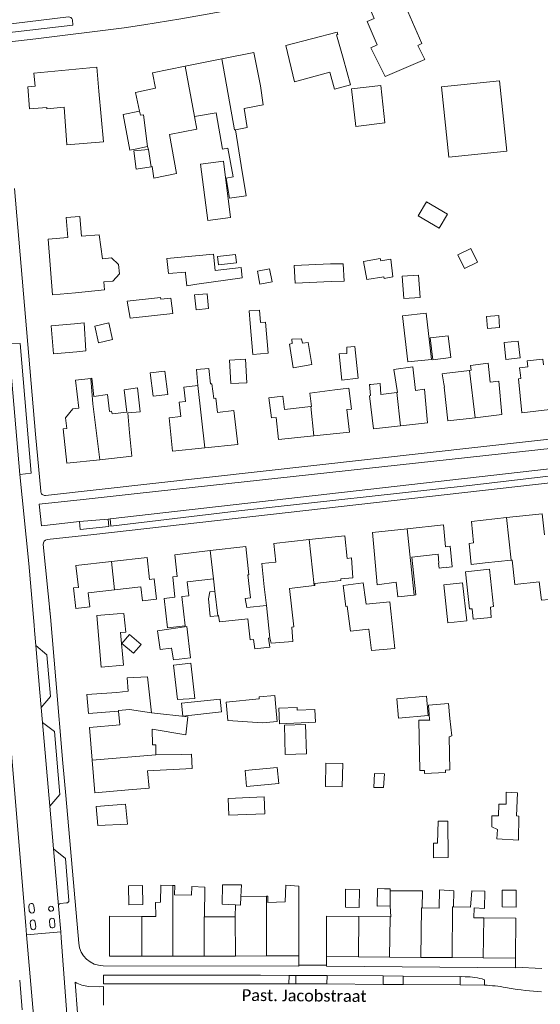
# Model space of a CAD drawing. Extents: x 177628 to 188968, y 384226 to 390673.
# Tile 81 of 256: x 182715 to 182826, y 385806 to 386016. Entities that reach past the tile are written whole.
import ezdxf

# ---------------------------------------------------------------- set-up
doc = ezdxf.new("R2010")
doc.units = 0
for name, color, linetype, lineweight in [('B01_F', 14, 'Continuous', 9), ('B01_T', 14, 'Continuous', 9), ('B02_F', 14, 'Continuous', 9), ('B02_T', 14, 'Continuous', 9), ('B07_D', 14, 'Continuous', 9), ('B11_F', 14, 'Continuous', 9), ('B11_S', 14, 'Continuous', 9), ('B14_F', 14, 'Continuous', 9), ('T01_T', 253, 'Continuous', 9), ('V00_F', 8, 'Continuous', 9), ('V00_T', 8, 'Continuous', 9), ('Z06', 7, 'Continuous', 9)]:
    doc.layers.add(name, color=color, linetype=linetype, lineweight=lineweight)
doc.styles.add('Legend', font='calibri.ttf')

msp = doc.modelspace()

# ---------------------------------------------------------------- linework, layer by layer
at = {"layer": 'B01_F', "linetype": 'Continuous'}
for points in [[(182793.137, 386003.994), (182790.078, 386010.103), (182791.411, 386010.771)], [(182784.142, 386007.945), (182785.717, 386002.231)], [(182731.965, 386000.874), (182732.974, 385990.037)], [(182767.091, 385997.902), (182766.463, 386001.965)], [(182733.128, 385958.38), (182726.93, 385957.753)], [(182790.839, 385901.814), (182791.404, 385895.328)], [(182786.256, 385896.857), (182785.911, 385901.133), (182785.019, 385900.992)], [(182742.681, 385851.868), (182738.298, 385851.514)], [(182774.661, 385830.926), (182774.673, 385824.312)]]:
    msp.add_lwpolyline(points, dxfattribs=at)
at = {"layer": 'B01_T', "linetype": 'Continuous'}
for points in [[(182788.147, 386022.552), (182790.774, 386016.41), (182789.275, 386015.77), (182791.411, 386010.771)], [(182781.317, 386004.903), (182773.791, 386002.869), (182771.926, 386010.607), (182782.852, 386013.469), (182782.989, 386012.971), (182782.772, 386012.914), (182784.142, 386007.945)], [(182766.463, 386001.965), (182765.067, 386009.148), (182758.205, 386007.77)], [(182758.205, 386007.77), (182750.4, 386006.204)], [(182731.965, 386000.874), (182731.49, 386005.977), (182718.063, 386004.726), (182718.322, 386001.947), (182716.806, 386001.806), (182717.152, 385997.076), (182720.81, 385997.377)], [(182750.4, 386006.204), (182743.408, 386004.8), (182744.05, 386001.524)], [(182744.05, 386001.524), (182739.799, 386000.582), (182740.659, 385996.55)], [(182762.976, 385997.158), (182763.676, 385993.082), (182761.126, 385992.617)], [(182726.93, 385957.753), (182722.043, 385957.361), (182721.087, 385969.254), (182725.339, 385969.595)], [(182822.032, 385940.162), (182821.838, 385941.695), (182823.628, 385941.932)], [(182732.127, 385922.081), (182725.107, 385921.318), (182724.299, 385928.659), (182725.11, 385928.75), (182724.8, 385931.01), (182726.39, 385932.95), (182727.69, 385933.09), (182726.97, 385939.07), (182730.221, 385939.462)], [(182730.221, 385939.462), (182730.472, 385939.492)], [(182805.667, 385938.315), (182805.31, 385940.468), (182805.717, 385940.516)], [(182822.126, 385939.419), (182821.657, 385939.376), (182822.362, 385932.099), (182828.296, 385932.839)], [(182738.474, 385927.852), (182738.121, 385932.076), (182740.763, 385932.307), (182740.241, 385937.456)], [(182754.614, 385924.611), (182747.713, 385923.915), (182746.957, 385931.054), (182749.468, 385931.349), (182749.122, 385934.387), (182750.494, 385934.55), (182750.142, 385937.611)], [(182755.78, 385938.293), (182756.13, 385938.335), (182756.499, 385935.176), (182756.956, 385935.231), (182757.311, 385932.197), (182760.776, 385932.62), (182761.669, 385925.322), (182754.614, 385924.611)], [(182782.398, 385937.019), (182785.403, 385937.37), (182785.956, 385932.917), (182784.924, 385932.793), (182785.506, 385927.997), (182777.892, 385927.215)], [(182789.948, 385936.588), (182789.823, 385938.167), (182790.072, 385938.186)], [(182796.442, 385929.308), (182802.19, 385929.941), (182801.541, 385937.131), (182799.631, 385936.907)], [(182805.786, 385937.597), (182805.713, 385937.589), (182806.503, 385930.364), (182812.384, 385931.068)], [(182812.384, 385931.068), (182818.089, 385931.751), (182817.448, 385938.856), (182815.544, 385938.647)], [(182777.892, 385927.215), (182770.351, 385926.441), (182769.87, 385931.127), (182768.855, 385931.023), (182768.293, 385935.344), (182771.284, 385935.685), (182771.632, 385932.816), (182777.254, 385933.435)], [(182790.012, 385935.778), (182789.812, 385935.755), (182790.635, 385928.669), (182796.442, 385929.308)], [(182792.218, 385936.037), (182795.657, 385936.44)], [(182795.657, 385936.44), (182795.781, 385936.455)], [(182777.254, 385933.435), (182777.411, 385933.452)], [(182738.474, 385927.852), (182739.02, 385922.83), (182732.127, 385922.081)], [(182819.067, 385909.708), (182811.596, 385908.908), (182812.041, 385904.293), (182811.06, 385904.187), (182811.532, 385899.715), (182814.474, 385900.03)], [(182827.209, 385906.004), (182826.671, 385910.522), (182819.067, 385909.708)], [(182798.83, 385901.225), (182804.439, 385901.868), (182804.635, 385899.949), (182804.563, 385899.941), (182804.667, 385898.912), (182806.187, 385899.085), (182806.191, 385899.045), (182807.485, 385899.193), (182807.037, 385903.603), (182806.045, 385903.49), (182805.574, 385908.173), (182797.858, 385907.324)], [(182776.915, 385904.998), (182784.503, 385905.811), (182785.019, 385900.992)], [(182797.858, 385907.324), (182790.43, 385906.506), (182790.839, 385901.814)], [(182755.768, 385902.672), (182763.357, 385903.559), (182764.027, 385897.489), (182763.779, 385897.461), (182764.366, 385892.57), (182763.223, 385892.446)], [(182767.291, 385894.926), (182766.76, 385899.898), (182769.753, 385900.219), (182769.328, 385904.186), (182776.915, 385904.998)], [(182734.653, 385900.321), (182742.257, 385901.163), (182742.766, 385896.483), (182743.761, 385896.593), (182744.245, 385892.253), (182741.291, 385891.926), (182740.957, 385894.898), (182735.324, 385894.267)], [(182748.216, 385892.694), (182747.726, 385897.04), (182748.72, 385897.15), (182748.198, 385901.787), (182755.768, 385902.672)], [(182734.653, 385900.321), (182727.055, 385899.479), (182727.575, 385894.785), (182726.564, 385894.674), (182727.048, 385890.301), (182730.007, 385890.654), (182729.675, 385893.634), (182735.324, 385894.267)], [(182756.47, 385896.636), (182750.824, 385895.996), (182751.16, 385893.023), (182749.693, 385892.859)], [(182756.772, 385893.958), (182756.47, 385896.636)], [(182767.751, 385890.952), (182763.548, 385890.501)], [(182763.814, 385888.103), (182764.316, 385883.567)], [(182764.316, 385883.567), (182764.984, 385883.638)], [(182768.218, 385883.979), (182768.504, 385884.009)], [(182735.773, 385872.347), (182729.416, 385871.877), (182729.722, 385867.855), (182736.154, 385868.345)], [(182730.541, 385857.884), (182729.967, 385864.834), (182736.445, 385865.397)], [(182738.298, 385851.514), (182731.116, 385850.912), (182730.541, 385857.884)], [(182738.069, 385844.163), (182737.673, 385848.48), (182731.406, 385847.944), (182731.735, 385843.9), (182738.069, 385844.163)], [(182741.126, 385816.008), (182734.256, 385816.007), (182734.254, 385824.508), (182741.125, 385824.475)], [(182741.125, 385824.475), (182744.133, 385824.46)], [(182754.54, 385824.41), (182761.091, 385824.378)], [(182774.673, 385824.312), (182774.688, 385816.014)], [(182787.509, 385824.48), (182780.621, 385824.56), (182780.632, 385815.922)], [(182787.509, 385824.48), (182794.179, 385824.402)], [(182794.179, 385824.402), (182794.353, 385824.4)], [(182814.188, 385824.168), (182812.068, 385824.193)], [(182814.188, 385824.168), (182821.051, 385824.088), (182821, 385815.528)], [(182747.796, 385816.009), (182741.126, 385816.008)], [(182754.467, 385816.01), (182747.796, 385816.009)], [(182761.137, 385816.012), (182754.467, 385816.01)], [(182767.808, 385816.013), (182761.137, 385816.012)], [(182774.688, 385816.014), (182767.808, 385816.013)], [(182780.632, 385815.922), (182787.425, 385815.856)], [(182787.425, 385815.856), (182794.095, 385815.791)], [(182794.095, 385815.791), (182800.764, 385815.726)], [(182800.764, 385815.726), (182807.434, 385815.66)], [(182807.434, 385815.66), (182814.104, 385815.595)], [(182821, 385815.528), (182814.104, 385815.595)]]:
    msp.add_lwpolyline(points, dxfattribs=at)
at = {"layer": 'B02_F', "linetype": 'Continuous'}
for points in [[(182785.918, 386001.388), (182792.195, 386002.102)], [(182726.714, 385951.146), (182728.781, 385951.376)], [(182729.19, 385945.352), (182727.237, 385945.141)], [(182803.017, 385943.518), (182797.973, 385942.98)], [(182742.937, 385940.669), (182743.544, 385935.635), (182746.692, 385936.012), (182746.085, 385941.046)], [(182763.556, 385938.549), (182760.165, 385938.358)], [(182811.166, 385890.195), (182810.283, 385898.135), (182815.442, 385898.701)], [(182784.167, 385895.202), (182788.464, 385895.746), (182788.921, 385892.231)], [(182810.558, 385887.684), (182809.698, 385895.79), (182805.643, 385895.359)], [(182788.921, 385892.231), (182789.051, 385891.229)]]:
    msp.add_lwpolyline(points, dxfattribs=at)
at = {"layer": 'B02_T', "linetype": 'Continuous'}
msp.add_lwpolyline([(182727.237, 385945.141), (182722.256, 385944.707), (182721.733, 385950.713), (182726.714, 385951.146)], dxfattribs=at)
at = {"layer": 'B07_D', "linetype": 'Continuous'}
for points in [[(182758.205, 386007.77), (182760.975, 385992.59), (182761.126, 385992.617)], [(182750.4, 386006.204), (182752.406, 385995.443)], [(182740.84, 385995.699), (182740.659, 385996.55)], [(182741.49, 385995.78), (182740.84, 385995.699)], [(182742.375, 385989.043), (182741.49, 385995.78)], [(182743.142, 385984.706), (182742.537, 385988.385)], [(182812.384, 385931.068), (182811.176, 385941.161)], [(182730.221, 385939.462), (182730.667, 385934.026), (182732.127, 385922.081)], [(182753.093, 385937.95), (182754.614, 385924.611)], [(182796.442, 385929.308), (182795.657, 385936.44)], [(182777.892, 385927.215), (182777.254, 385933.435)], [(182819.067, 385909.708), (182820.037, 385900.621)], [(182797.858, 385907.324), (182799.352, 385893.155)], [(182777.967, 385895.18), (182776.915, 385904.998)], [(182755.768, 385902.672), (182756.47, 385896.636)], [(182734.653, 385900.321), (182735.324, 385894.267)], [(182757.356, 385888.752), (182756.772, 385893.958)], [(182767.751, 385890.952), (182768.504, 385884.009)], [(182736.154, 385868.345), (182736.141, 385868.477), (182738.522, 385868.72), (182743.184, 385868.005)], [(182730.541, 385857.884), (182744.118, 385859.005)], [(182747.796, 385816.009), (182747.794, 385831.067)], [(182794.204, 385829.959), (182794.209, 385826.719)], [(182761.174, 385826.941), (182762.237, 385826.887), (182762.328, 385828.673)], [(182767.808, 385816.013), (182767.805, 385828.792)], [(182800.764, 385815.726), (182800.868, 385826.319), (182801.032, 385826.316)], [(182807.434, 385815.66), (182807.54, 385826.513), (182807.75, 385826.511)], [(182741.126, 385816.008), (182741.125, 385824.475)], [(182754.467, 385816.01), (182754.465, 385824.41), (182754.54, 385824.41)], [(182761.137, 385816.012), (182761.091, 385824.378)], [(182787.425, 385815.856), (182787.509, 385824.48)], [(182794.095, 385815.791), (182794.179, 385824.402)], [(182814.188, 385824.168), (182814.104, 385815.595)]]:
    msp.add_lwpolyline(points, dxfattribs=at)
at = {"layer": 'B11_F', "linetype": 'Continuous'}
for points in [[(182752.406, 385995.443), (182752.882, 385992.731), (182747.051, 385991.562), (182748.558, 385983.225), (182743.709, 385982.245), (182743.32, 385984.736), (182743.142, 385984.706)], [(182742.537, 385988.385), (182742.375, 385989.043)], [(182725.339, 385969.595), (182724.952, 385973.864), (182727.859, 385974.065), (182728.233, 385969.842)], [(182728.233, 385969.842), (182732, 385970.171), (182732.729, 385965.044), (182734.655, 385965.236), (182736.134, 385963.838), (182736.34, 385961.788), (182734.962, 385960.275), (182732.994, 385960.103), (182733.128, 385958.38)], [(182823.628, 385941.932), (182823.498, 385943.213), (182826.837, 385943.545), (182826.962, 385942.373)], [(182735.773, 385872.347), (182738.192, 385872.59), (182737.991, 385875.446), (182742.347, 385875.711), (182743.184, 385868.005)], [(182736.445, 385865.397), (182736.154, 385868.345)], [(182743.184, 385868.005), (182750.936, 385867.134), (182750.542, 385863.28), (182743.338, 385864.508)], [(182743.338, 385864.508), (182743.404, 385861.144), (182743.747, 385861.151)], [(182743.747, 385861.151), (182744.113, 385861.168), (182744.118, 385859.005)], [(182749.585, 385859.113), (182751.767, 385859.116), (182751.926, 385856.122), (182742.32, 385855.586), (182742.681, 385851.868)], [(182744.118, 385859.005), (182744.118, 385858.974), (182749.585, 385859.113)], [(182794.204, 385829.959), (182794.492, 385829.959)], [(182801.032, 385826.316), (182801.147, 385829.97), (182794.492, 385829.959)], [(182762.328, 385828.673), (182767.805, 385828.792)], [(182761.091, 385824.378), (182761.174, 385826.941)], [(182794.209, 385826.719), (182794.353, 385824.4)]]:
    msp.add_lwpolyline(points, dxfattribs=at)
at = {"layer": 'B11_S', "linetype": 'Continuous'}
for points in [[(182797.494, 386018.993), (182800.958, 386011.035), (182800.133, 386010.627), (182801.585, 386007.604), (182793.137, 386003.994)], [(182781.317, 386004.903), (182782.294, 386001.287), (182785.717, 386002.231)], [(182732.974, 385990.037), (182725.13, 385989.417), (182724.551, 385997.453), (182720.824, 385997.083), (182720.81, 385997.377)], [(182762.362, 385984.99), (182763.411, 385978.517), (182759.871, 385978.004), (182759.137, 385982.228), (182760.648, 385982.548), (182759.547, 385988.67), (182758.399, 385988.459), (182756.988, 385996.202), (182752.406, 385995.443)], [(182762.976, 385997.158), (182767.091, 385997.902)], [(182761.126, 385992.617), (182762.362, 385984.99)], [(182752.795, 385941.392), (182755.454, 385941.563), (182755.78, 385938.293)], [(182752.795, 385941.392), (182753.093, 385937.95)], [(182799.631, 385936.907), (182799.047, 385941.913), (182794.994, 385941.367), (182795.781, 385936.455)], [(182805.717, 385940.516), (182811.176, 385941.161)], [(182811.176, 385941.161), (182811.535, 385941.203), (182811.369, 385942.201), (182815.159, 385942.691), (182815.544, 385938.647)], [(182730.472, 385939.492), (182730.889, 385935.612), (182733.806, 385936.002), (182734.197, 385932.37), (182734.626, 385932.466), (182734.762, 385931.89), (182737.935, 385932.237), (182737.379, 385937.037), (182740.241, 385937.456)], [(182822.032, 385940.162), (182822.126, 385939.419)], [(182753.093, 385937.95), (182750.142, 385937.611)], [(182782.398, 385937.019), (182777.039, 385936.332), (182777.411, 385933.452)], [(182790.072, 385938.186), (182792.055, 385938.34), (182792.218, 385936.037)], [(182805.786, 385937.597), (182805.667, 385938.315)], [(182790.012, 385935.778), (182789.948, 385936.588)], [(182799.352, 385893.155), (182799.696, 385893.191), (182798.83, 385901.225)], [(182814.474, 385900.03), (182820.037, 385900.621)], [(182820.037, 385900.621), (182820.267, 385900.645), (182820.845, 385895.422), (182826.041, 385895.972), (182826.514, 385892.042), (182828.21, 385892.183), (182828.714, 385887.166), (182831.851, 385887.634), (182831.41, 385892.533), (182831.703, 385892.566)], [(182767.291, 385894.926), (182767.751, 385890.952)], [(182768.504, 385884.009), (182768.757, 385882.863), (182773.379, 385883.264), (182773.162, 385886.273), (182773.653, 385886.352), (182772.686, 385894.584), (182777.967, 385895.18)], [(182777.967, 385895.18), (182778.111, 385895.196), (182778.127, 385895.608), (182783.693, 385896.254), (182783.656, 385896.61), (182786.256, 385896.857)], [(182791.404, 385895.328), (182795.504, 385895.883), (182795.858, 385892.784), (182799.352, 385893.155)], [(182749.693, 385892.859), (182750.397, 385886.557), (182746.611, 385886.134), (182745.907, 385892.436), (182748.216, 385892.694)], [(182763.548, 385890.501), (182763.223, 385892.446)], [(182757.356, 385888.752), (182757.549, 385888.774), (182757.758, 385887.432), (182763.814, 385888.103)], [(182764.984, 385883.638), (182765.273, 385881.635), (182768.514, 385881.999), (182768.218, 385883.979)], [(182744.133, 385824.46), (182744.092, 385827.461), (182745.101, 385827.488), (182745.162, 385831.172), (182747.794, 385831.067)], [(182747.794, 385831.067), (182748.159, 385831.052), (182748.103, 385829.056), (182751.763, 385828.993), (182751.823, 385830.858), (182754.622, 385830.744), (182754.54, 385824.41)], [(182767.805, 385828.792), (182768.073, 385828.798), (182768.071, 385827.468), (182771.764, 385827.566), (182771.933, 385831.119), (182774.661, 385830.926)], [(182807.75, 385826.511), (182807.826, 385829.96), (182804.772, 385830.156), (182804.701, 385826.259), (182801.032, 385826.316)], [(182812.068, 385824.193), (182812.162, 385826.289), (182814.367, 385826.147), (182814.407, 385829.867), (182811.633, 385829.958), (182811.356, 385826.478), (182807.75, 385826.511)]]:
    msp.add_lwpolyline(points, dxfattribs=at)
at = {"layer": 'B14_F', "linetype": 'Continuous'}
for points in [[(182817.588, 386003.076), (182805.186, 386001.804), (182806.716, 385986.75), (182819.118, 385988.022), (182817.588, 386003.076)], [(182785.918, 386001.388), (182786.838, 385993.303), (182793.06, 385994.055), (182792.195, 386002.102)], [(182739.745, 385988.481), (182738.555, 385988.249), (182737.147, 385995.884), (182740.659, 385996.55)], [(182743.142, 385984.706), (182739.954, 385984.177), (182739.417, 385988.087), (182742.537, 385988.385)], [(182742.375, 385989.043), (182739.745, 385988.481)], [(182758.554, 385985.876), (182753.696, 385985.246), (182755.256, 385973.229), (182760.113, 385973.859), (182758.554, 385985.876)], [(182804.647, 385971.549), (182806.442, 385974.572), (182801.962, 385977.234), (182800.167, 385974.211), (182804.647, 385971.549)], [(182811.421, 385967.21), (182808.635, 385965.846), (182810.061, 385962.932), (182812.847, 385964.296), (182811.421, 385967.21)], [(182746.866, 385961.881), (182746.466, 385965.078), (182756.476, 385965.995), (182756.824, 385962.535)], [(182757.308, 385965.505), (182757.521, 385963.718), (182761.39, 385964.178), (182761.177, 385965.965), (182757.308, 385965.505)], [(182792.831, 385961.175), (182792.917, 385960.826), (182794.787, 385961.163), (182794.38, 385964.928), (182792.218, 385964.584), (182792.102, 385965.062), (182788.533, 385964.444), (182789.207, 385960.628), (182792.831, 385961.175)], [(182752.879, 385959.6), (182762.586, 385960.985), (182762.333, 385963.188), (182756.824, 385962.535)], [(182765.844, 385962.388), (182768.449, 385962.866), (182768.96, 385960.083), (182766.355, 385959.605), (182765.844, 385962.388)], [(182781.619, 385960.195), (182773.875, 385959.851), (182773.715, 385963.573), (182781.459, 385963.917)], [(182781.459, 385963.917), (182784.134, 385963.936), (182784.343, 385960.216), (182781.619, 385960.195)], [(182750.481, 385961.846), (182750.451, 385962.146), (182746.866, 385961.881)], [(182750.74, 385959.24), (182750.481, 385961.846)], [(182800.599, 385956.768), (182797.115, 385956.535), (182796.79, 385961.326), (182800.274, 385961.559), (182800.599, 385956.768)], [(182752.879, 385959.6), (182750.74, 385959.24)], [(182745.133, 385956.74), (182745.175, 385956.403), (182747.323, 385956.63), (182747.784, 385953.355), (182738.63, 385952.365), (182738.025, 385955.98), (182745.133, 385956.74)], [(182752.734, 385954.154), (182752.418, 385957.305), (182755.094, 385957.573), (182755.41, 385954.422), (182752.734, 385954.154)], [(182766.512, 385951.395), (182766.28, 385954.071), (182764.076, 385953.879), (182764.308, 385951.204)], [(182797.973, 385942.98), (182796.864, 385952.843), (182801.908, 385953.381), (182803.017, 385943.518)], [(182814.817, 385952.694), (182815.008, 385950.144), (182817.593, 385950.339), (182817.402, 385952.889), (182814.817, 385952.694)], [(182728.781, 385951.376), (182729.19, 385945.352)], [(182731.898, 385947.061), (182734.899, 385947.759), (182734.062, 385951.358), (182731.061, 385950.66), (182731.898, 385947.061)], [(182764.308, 385951.204), (182764.881, 385944.607), (182768.106, 385944.887), (182767.533, 385951.484), (182766.512, 385951.395)], [(182773.462, 385941.693), (182777.467, 385942.447), (182776.65, 385947.169), (182775.501, 385946.986), (182775.241, 385947.913), (182773.211, 385947.823), (182773.257, 385946.934), (182772.682, 385946.806), (182773.462, 385941.693)], [(182806.6, 385948.598), (182802.756, 385948.147), (182803.312, 385943.447), (182807.156, 385943.898), (182806.6, 385948.598)], [(182783.88, 385939.096), (182787.389, 385939.487), (182786.655, 385946.296), (182784.915, 385946.138), (182784.96, 385944.82), (182783.28, 385944.713), (182783.88, 385939.096)], [(182818.584, 385947.125), (182821.583, 385947.423), (182821.955, 385943.835)], [(182818.584, 385947.125), (182818.955, 385943.526), (182821.955, 385943.835)], [(182760.165, 385938.358), (182759.882, 385943.375), (182763.273, 385943.566), (182763.556, 385938.549)], [(182742.937, 385940.669), (182746.085, 385941.046)], [(182815.442, 385898.701), (182816.269, 385890.687), (182815.623, 385890.603), (182815.761, 385888.378), (182811.957, 385888.039), (182811.72, 385890.182), (182811.166, 385890.195)], [(182784.167, 385895.202), (182784.763, 385890.706), (182784.993, 385890.791), (182785.753, 385885.427), (182789.55, 385885.855)], [(182805.643, 385895.359), (182806.503, 385887.253), (182810.558, 385887.684)], [(182756.772, 385893.958), (182755.657, 385893.882), (182755.405, 385892.368), (182755.706, 385888.566), (182757.356, 385888.752)], [(182789.55, 385885.855), (182789.645, 385885.866), (182790.204, 385881.287), (182795.19, 385881.753), (182794.127, 385891.699), (182789.051, 385891.229)], [(182735.894, 385889.12), (182731.545, 385888.793), (182732.468, 385877.756)], [(182736.585, 385885.134), (182737.718, 385885.229), (182737.325, 385889.228), (182735.894, 385889.12)], [(182750.718, 385886.455), (182746.927, 385885.881)], [(182747.371, 385881.788), (182747.49, 385881.8), (182747.883, 385879.284), (182751.557, 385879.741), (182750.718, 385886.455)], [(182732.468, 385877.756), (182737.201, 385878.17), (182736.585, 385885.134)], [(182736.879, 385882.779), (182738.494, 385884.696), (182741.025, 385882.562), (182739.391, 385880.713), (182736.879, 385882.779)], [(182746.927, 385885.881), (182744.451, 385885.506), (182745.065, 385881.545), (182747.371, 385881.788)], [(182748.782, 385870.81), (182752.474, 385871.047), (182751.592, 385878.609), (182747.912, 385878.184), (182748.782, 385870.81)], [(182766.911, 385865.862), (182759.489, 385866.326), (182759.128, 385870.273), (182766.237, 385871.004), (182766.194, 385871.405), (182769.539, 385871.725), (182769.79, 385869.197)], [(182749.9, 385867.3), (182749.611, 385870.024), (182757.868, 385870.907), (182758.158, 385868.193), (182749.9, 385867.3)], [(182795.665, 385870.954), (182796.022, 385866.857), (182802.348, 385867.42), (182801.991, 385871.517), (182795.665, 385870.954)], [(182806.983, 385866.784), (182806.666, 385869.998), (182802.425, 385869.612), (182802.643, 385866.565)], [(182770.04, 385866.117), (182769.79, 385869.197)], [(182778.225, 385865.971), (182778.095, 385868.696), (182774.361, 385868.555), (182774.335, 385869.14), (182770.418, 385868.971), (182770.562, 385865.64), (182778.225, 385865.971)], [(182766.911, 385865.862), (182770.04, 385866.117)], [(182776.294, 385859.197), (182771.785, 385859.07), (182771.609, 385865.372), (182776.118, 385865.499), (182776.294, 385859.197)], [(182802.654, 385866.415), (182800.345, 385866.399), (182800.518, 385855.679), (182801.512, 385855.648), (182801.535, 385855.003), (182806.064, 385855.227), (182806.035, 385855.759), (182806.961, 385855.823), (182806.806, 385862.87), (182807.353, 385863.042), (182806.983, 385866.784)], [(182802.643, 385866.565), (182802.654, 385866.415)], [(182783.945, 385852.14), (182780.373, 385852.222), (182780.492, 385857.228), (182784.064, 385857.146), (182783.945, 385852.14)], [(182770.391, 385852.875), (182770.071, 385856.29), (182763.203, 385855.664), (182763.523, 385852.249), (182770.391, 385852.875)], [(182790.872, 385855), (182792.994, 385854.978), (182792.809, 385851.998), (182790.687, 385852.02), (182790.872, 385855)], [(182821.219, 385845.971), (182821.677, 385845.923), (182821.658, 385840.801), (182817.027, 385841.068), (182817.112, 385843.07), (182815.905, 385843.586), (182815.91, 385845.958), (182817.347, 385845.961), (182817.412, 385848.471), (182819.028, 385848.431), (182818.997, 385851.004)], [(182818.997, 385851.004), (182821.437, 385850.885)], [(182821.437, 385850.885), (182821.219, 385845.971)], [(182759.556, 385849.708), (182759.699, 385846.123), (182767.431, 385846.431), (182767.288, 385850.016), (182759.556, 385849.708)], [(182806.498, 385844.803), (182804.431, 385844.855), (182804.351, 385840.136), (182803.447, 385840.097), (182803.445, 385836.96), (182806.566, 385837.047), (182806.498, 385844.803)], [(182741.32, 385827.025), (182738.355, 385826.983), (182738.296, 385831.02), (182741.261, 385831.062), (182741.32, 385827.025)], [(182761.174, 385826.941), (182758.328, 385827.086), (182758.365, 385831.198), (182762.408, 385831.191), (182762.328, 385828.673)], [(182784.638, 385826.43), (182787.616, 385826.398), (182787.671, 385830.248), (182784.693, 385830.28), (182784.638, 385826.43)], [(182792.963, 385830.385), (182791.521, 385830.411), (182791.422, 385826.644), (182794.209, 385826.719)], [(182792.963, 385830.385), (182794.213, 385830.379), (182794.204, 385829.959)], [(182821.142, 385826.468), (182818.137, 385826.499), (182818.155, 385830.107), (182821.16, 385830.076), (182821.142, 385826.468)]]:
    msp.add_lwpolyline(points, dxfattribs=at)
at = {"layer": 'T01_T', "linetype": 'Continuous'}
for points in [[(182721.617, 385888.538), (182721.431, 385890.38)], [(182722.766, 385875.069), (182721.617, 385888.538)], [(182724.879, 385850.296), (182724.286, 385857.248)]]:
    msp.add_lwpolyline(points, dxfattribs=at)
at = {"layer": 'V00_F', "linetype": 'Continuous'}
for points in [[(182734.532, 385907.912), (182761.847, 385911.144), (182811.122, 385916.591), (182835.932, 385919.495)], [(182734.532, 385907.912), (182734.34, 385909.459)]]:
    msp.add_lwpolyline(points, dxfattribs=at)
at = {"layer": 'V00_T', "linetype": 'Continuous'}
for points in [[(182758.335, 386017.891), (182749.489, 386016.327), (182741.599, 386015.039), (182737.383, 386014.391), (182718.461, 386012.062), (182712.949, 386011.435)], [(182725.457, 386016.723), (182710.826, 386014.958)], [(182726.291, 386016.133), (182726.426, 386014.966), (182711.082, 386013.15), (182710.826, 386014.958)], [(182719.522, 385915.355), (182718.39, 385927.535), (182713.905, 385980.068)], [(182712.724, 385946.36), (182715.07, 385918.9)], [(182715.07, 385918.9), (182717.497, 385919.225), (182715.142, 385946.956), (182713.172, 385946.835)], [(182720.54, 385914.461), (182859.444, 385929.981)], [(182844.062, 385926.184), (182740.781, 385914.924), (182728.574, 385913.594)], [(182720.885, 385905.03), (182730.902, 385906.104), (182854.802, 385920.122)], [(182734.34, 385909.459), (182836.357, 385921.091)], [(182715.564, 385914.025), (182715.07, 385918.9)], [(182716.344, 385822.539), (182710.126, 385895.999), (182709.656, 385903.647), (182708.675, 385914.277)], [(182715.564, 385914.025), (182716.422, 385905.551)], [(182728.574, 385913.594), (182719.171, 385912.551), (182719.688, 385907.959), (182727.804, 385908.887)], [(182727.804, 385908.887), (182733.939, 385909.413)], [(182727.804, 385908.887), (182727.976, 385907.149), (182734.055, 385907.846), (182733.939, 385909.413)], [(182733.939, 385909.413), (182734.34, 385909.459)], [(182718.202, 385885.602), (182718.104, 385886.72), (182716.99, 385899.885), (182716.422, 385905.551)], [(182721.617, 385888.538), (182720.055, 385903.983)], [(182718.481, 385882.405), (182718.202, 385885.602)], [(182719.359, 385872.36), (182718.481, 385882.405)], [(182718.481, 385882.405), (182720.852, 385880.408)], [(182721.618, 385871.461), (182720.852, 385880.408)], [(182724.286, 385857.248), (182722.766, 385875.069)], [(182719.642, 385869.116), (182719.359, 385872.36)], [(182721.618, 385871.461), (182719.642, 385869.116)], [(182719.922, 385865.916), (182719.642, 385869.116)], [(182719.922, 385865.916), (182722.506, 385863.99), (182723.592, 385850.523), (182721.486, 385848.032)], [(182721.486, 385848.032), (182719.922, 385865.916)], [(182727.659, 385818.754), (182724.879, 385850.296)], [(182722.279, 385838.952), (182721.486, 385848.032)], [(182723.35, 385826.701), (182722.279, 385838.952)], [(182722.279, 385838.952), (182724.813, 385836.873), (182725.561, 385827.883)], [(182717.004, 385826.672), (182717.086, 385825.684)], [(182718.165, 385825.754), (182718.08, 385826.759)], [(182723.35, 385826.701), (182723.804, 385821.155)], [(182725.053, 385827.35), (182723.706, 385827.199)], [(182721.416, 385823.495), (182721.501, 385822.504)], [(182722.58, 385822.599), (182722.483, 385823.593)], [(182716.344, 385822.539), (182716.517, 385820.541)], [(182717.302, 385823.113), (182717.396, 385822.119)], [(182718.455, 385822.226), (182718.365, 385823.22)], [(182716.517, 385820.541), (182723.804, 385821.155)], [(182716.517, 385820.541), (182718.788, 385794.384)], [(182723.804, 385821.155), (182723.905, 385819.924)], [(182723.905, 385819.924), (182725.76, 385794.96)], [(182774.688, 385816.014), (182774.719, 385814.051)], [(182780.585, 385814.03), (182780.632, 385815.922)], [(182821, 385815.528), (182821.012, 385813.62)], [(182774.719, 385814.051), (182774.722, 385813.874), (182732.86, 385813.923)], [(182780.585, 385814.03), (182774.719, 385814.051)], [(182821.012, 385813.62), (182821.013, 385813.495), (182780.581, 385813.859), (182780.585, 385814.03)], [(182826.607, 385813.321), (182821.012, 385813.62)], [(182715.59, 385804.474), (182715.036, 385810.882)], [(182732.96, 385810.09), (182732.942, 385811.917), (182766.519, 385811.881), (182772.592, 385811.871)], [(182772.592, 385811.871), (182772.561, 385810.072)], [(182772.592, 385811.871), (182774.024, 385811.872)], [(182774.036, 385810.078), (182774.024, 385811.872)], [(182774.024, 385811.872), (182780.707, 385811.849)], [(182780.707, 385811.849), (182780.695, 385810.039)], [(182780.707, 385811.849), (182792.722, 385811.738)], [(182792.7, 385809.937), (182792.722, 385811.738)], [(182792.722, 385811.738), (182796.986, 385811.704)], [(182796.986, 385811.704), (182796.972, 385809.903)], [(182796.986, 385811.704), (182809.182, 385811.601)], [(182809.159, 385809.817), (182809.182, 385811.601)], [(182809.182, 385811.601), (182810.245, 385811.584), (182809.459, 385811.597)], [(182814.358, 385810.951), (182814.33, 385809.785)], [(182727.411, 385803.892), (182726.893, 385810.414)], [(182729.785, 385809.482), (182732.17, 385809.394), (182732.963, 385809.477)], [(182732.96, 385810.09), (182766.569, 385810.09), (182772.561, 385810.072)], [(182732.968, 385805.489), (182732.963, 385809.477)], [(182772.561, 385810.072), (182774.036, 385810.078)], [(182774.036, 385810.078), (182780.695, 385810.039)], [(182780.695, 385810.039), (182792.7, 385809.937)], [(182792.7, 385809.937), (182796.972, 385809.903)], [(182796.972, 385809.903), (182809.159, 385809.817)], [(182809.159, 385809.817), (182814.33, 385809.785)], [(182818.893, 385809.279), (182819.65, 385809.115)]]:
    msp.add_lwpolyline(points, dxfattribs=at)
for centre, radius, start, end in [((182725.554, 386015.976), 0.754, 12.05835, 97.38787), ((182720.432, 385915.364), 0.91, 180.57897, 276.8423), ((182721.01, 385904.079), 0.959, 97.4619, 185.72747), ((182725.053, 385827.858), 0.508, 269.9684, 2.78303), ((182717.542, 385826.711), 0.54, 5.10502, 184.14017), ((182717.626, 385825.715), 0.541, 183.23452, 4.1892), ((182721.748, 385826.101), 0.539, 94.95361, 274.95361), ((182721.749, 385826.102), 0.539, 274.84771, 95.05951), ((182723.709, 385826.821), 0.378, 90.37893, 198.5022), ((182717.833, 385823.176), 0.534, 4.68009, 186.8158), ((182721.949, 385823.549), 0.536, 4.66009, 185.83528), ((182717.927, 385822.161), 0.532, 184.48787, 7.05115), ((182722.04, 385822.552), 0.542, 185.13708, 4.92612), ((182732.87, 385819.149), 5.226, 184.33705, 269.8874), ((182810.177, 385797.464), 14.12, 72.77668, 89.72471), ((182730.585, 385816.917), 7.478, 240.41499, 263.86004), ((182812.725, 385774.481), 35.341, 79.94805, 87.39637), ((182830.259, 385875.118), 66.85, 260.86854, 266.8314)]:
    msp.add_arc(centre, radius, start, end, dxfattribs=at)

# ---------------------------------------------------------------- texts
at = {"layer": 'Z06', "linetype": 'Continuous', "style": 'Legend'}
msp.add_text('Past. Jacobstraat', height=2.5, rotation=359.48435, dxfattribs=at).set_placement((182762.494, 385806.423))

doc.saveas('drawing.dxf')
